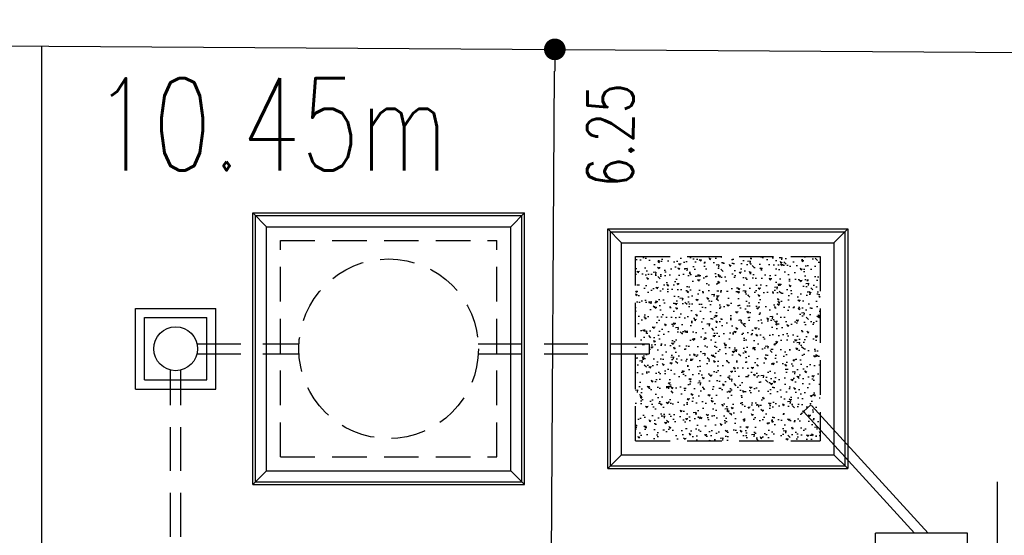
# Model space of a CAD drawing. Header units: millimetres. Extents: x 301 to 1479, y 491 to 1341.
# Tile 137 of 256: x 372.84 to 383.53, y 693.1 to 698.7. Entities that reach past the tile are written whole.
import ezdxf

# ---------------------------------------------------------------- set-up
doc = ezdxf.new("R2010")
doc.units = ezdxf.units.MM
doc.header["$LTSCALE"] = 1.5
doc.header["$MEASUREMENT"] = 0
for name, pattern in [('HIDDEN', [0.375, 0.25, -0.125]), ('HIDDEN2', [4.7625, 3.175, -1.5875]), ('PHANTOM2', [1.25, 0.625, -0.125, 0.125, -0.125, 0.125, -0.125])]:
    doc.linetypes.add(name, pattern=pattern)
for name, color, linetype in [('AP&SA', 254, 'HIDDEN'), ('Blk', 7, 'Continuous'), ('boundary', 3, 'Continuous'), ('Boundary Wall', 64, 'Continuous'), ('DIM', 6, 'Continuous'), ('Hatch Aggregate', 252, 'Continuous'), ('Kerb', 251, 'Continuous'), ('P. Septic tank', 2, 'Continuous'), ('P. Sewr Manhole', 49, 'Continuous'), ('PVC Pipe 110', 69, 'Continuous'), ('PVC Sewer Pipe 110', 24, 'Continuous'), ('TEXT', 7, 'Continuous')]:
    doc.layers.add(name, color=color, linetype=linetype)
doc.styles.add('RS1', font='romans.shx', dxfattribs={"width": 0.75, "height": 0.5})
doc.styles.add('RS2', font='romans.shx', dxfattribs={"width": 0.75, "height": 1})
doc.dimstyles.new('Souillac5', dxfattribs={"dimscale": 0.5, "dimtxt": 0.5, "dimasz": 0.47, "dimexe": 0, "dimexo": 1, "dimgap": 0.5, "dimtad": 1, "dimzin": 0, "dimdsep": 46, "dimtxsty": 'RS1', "dimblk": 'DOT', "dimcen": 3, "dimse1": 1, "dimse2": 1, "dimclrd": 6, "dimclre": 6, "dimclrt": 7, "dimaunit": 1, "dimadec": 0, "dimazin": 0, "dimtfac": 1, "dimtofl": 0, "dimtmove": 1, "dimatfit": 3, "dimfxl": 1, "dimtolj": 1, "dimtzin": 0, "dimlwe": -1, "dimarcsym": 0})

# ---------------------------------------------------------------- blocks, each defined once
blk = doc.blocks.new('SSSU-D3')
at = {"layer": 'Hatch Aggregate'}
h = blk.add_hatch(dxfattribs=at)
h.set_pattern_fill('AR-CONC', color=256, scale=0.03, angle=90)
h.set_pattern_definition([(140, (33579.427, -774173.30486), (0.018825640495, 0.21517805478), [0.0225, -0.2475]), (85, (33579.427, -774173.30486), (-0.22565764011, -0.041625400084), [0.018, -0.198]), (190.45144446, (33579.42857, -774173.28693), (-0.20683199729, 0.17355265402), [0.0191220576, -0.2103426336]), (136.1842, (33579.367, -774173.30486), (0.04965578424, 0.3201723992), [0.03375, -0.37125]), (186.63563549, (33579.37114, -774173.27818), (-0.29223558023, 0.2803985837), [0.0286831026, -0.315514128]), (81.18416399, (33579.367, -774173.30486), (-0.29223558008, 0.28039858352), [0.027, -0.2970000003]), (111, (33579.382, -774173.27486), (0.1207856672, 0.179072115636), [0.0225, -0.2475]), (56, (33579.382, -774173.27486), (-0.217545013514, 0.072994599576), [0.018, -0.198]), (161.45144474, (33579.39207, -774173.25994), (-0.09675934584, 0.25206671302), [0.019122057, -0.2103426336]), (127.5, (33579.427, -774173.304864), (-0.0998681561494, 0.003647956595), [0, -0.1956, 0, -0.201, 0, -0.19875]), (97.5, (33579.427, -774173.30486), (-0.118323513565, 0.078920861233), [0, -0.1146, 0, -0.1911, 0, -0.07575]), (57.5, (33579.427, -774173.371764), (0.00676646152, 0.160146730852), [0, -0.075, 0, -0.234, 0, -0.3105]), (47.5, (33579.427, -774173.40176), (-0.0300314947, 0.174955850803), [0, -0.0975, 0, -0.1554, 0, -0.2205])])
h.paths.add_polyline_path([(4.45, 11.8), (2.445, 11.8), (2.445, 9.8), (4.45, 9.8)])
at = {"layer": 'AP&SA', "linetype": 'HIDDEN'}
for p, q in [((-1.41, 11.975), (0.94, 11.975)), ((-1.41, 9.625), (-1.41, 11.975)), ((0.94, 9.625), (0.94, 11.975)), ((2.445, 9.8), (2.445, 11.8)), ((2.445, 11.8), (4.45, 11.8)), ((4.45, 11.8), (4.45, 9.8)), ((2.445, 9.8), (4.45, 9.8)), ((-1.41, 9.625), (0.94, 9.625))]:
    blk.add_line(p, q, dxfattribs=at)
at = {"layer": 'Boundary Wall', "linetype": 'ByBlock'}
blk.add_line((6.375, 7.8), (6.375, 9.355), dxfattribs=at)
at = {"layer": 'Kerb'}
for p, q in [((-1.71, 9.325), (-1.71, 12.275)), ((-1.71, 12.275), (1.24, 12.275)), ((-1.71, 12.275), (-1.56, 12.125)), ((-1.68, 9.355), (-1.68, 12.245)), ((-1.68, 12.245), (1.21, 12.245)), ((1.24, 12.275), (1.09, 12.125)), ((1.21, 9.355), (1.21, 12.245)), ((1.24, 9.325), (1.24, 12.275)), ((-1.56, 12.125), (1.09, 12.125)), ((-1.56, 9.475), (-1.56, 12.125)), ((1.09, 9.475), (1.09, 12.125)), ((2.145, 9.5), (2.145, 12.1)), ((2.145, 12.1), (4.75, 12.1)), ((2.295, 11.95), (2.145, 12.1)), ((4.6, 11.95), (4.75, 12.1)), ((4.75, 12.1), (4.75, 9.5)), ((2.175, 9.53), (2.175, 12.07)), ((2.175, 12.07), (4.72, 12.07)), ((4.72, 12.07), (4.72, 9.53)), ((2.295, 9.65), (2.295, 11.95)), ((2.295, 11.95), (4.6, 11.95)), ((4.6, 11.95), (4.6, 9.65)), ((-2.985, 10.363), (-2.985, 11.238)), ((-2.985, 11.238), (-2.11, 11.238)), ((-2.11, 10.363), (-2.11, 11.238)), ((-2.885, 10.463), (-2.885, 11.138)), ((-2.885, 11.138), (-2.21, 11.138)), ((-2.21, 10.463), (-2.21, 11.138)), ((-2.885, 10.463), (-2.21, 10.463)), ((-2.985, 10.363), (-2.11, 10.363)), ((2.295, 9.65), (2.145, 9.5)), ((2.295, 9.65), (4.6, 9.65)), ((4.6, 9.65), (4.75, 9.5)), ((2.175, 9.53), (4.72, 9.53)), ((-1.71, 9.325), (-1.56, 9.475)), ((-1.56, 9.475), (1.09, 9.475)), ((1.24, 9.325), (1.09, 9.475)), ((2.145, 9.5), (4.75, 9.5)), ((-1.71, 9.325), (1.24, 9.325)), ((-1.68, 9.355), (1.21, 9.355)), ((5.05, 7.8), (5.05, 8.8)), ((6.05, 8.8), (5.05, 8.8)), ((6.05, 7.8), (6.05, 8.8))]:
    blk.add_line(p, q, dxfattribs=at)
at = {"layer": 'P. Septic tank', "linetype": 'HIDDEN'}
blk.add_circle((-0.235, 10.8), 0.975, dxfattribs=at)
at = {"layer": 'P. Sewr Manhole'}
blk.add_circle((-2.548, 10.8), 0.238, dxfattribs=at)
at = {"layer": 'PVC Pipe 110', "linetype": 'PHANTOM2', "ltscale": 2}
for p, q in [((4.349, 10.192), (4.268, 10.118)), ((5.622, 8.8), (4.349, 10.192)), ((5.473, 8.8), (4.268, 10.118))]:
    blk.add_line(p, q, dxfattribs=at)
at = {"layer": 'PVC Sewer Pipe 110', "linetype": 'HIDDEN2', "ltscale": 0.1}
for p, q in [((-2.316, 10.855), (-1.208, 10.855)), ((0.738, 10.855), (2.595, 10.855)), ((-2.316, 10.745), (-1.208, 10.745)), ((0.738, 10.745), (2.595, 10.745)), ((-2.603, 7.331), (-2.603, 10.569)), ((-2.493, 7.331), (-2.493, 10.569))]:
    blk.add_line(p, q, dxfattribs=at)
at = {"layer": 'PVC Sewer Pipe 110', "linetype": 'HIDDEN2'}
blk.add_line((2.595, 10.855), (2.595, 10.745), dxfattribs=at)
blk = doc.blocks.new('_DOT')
at = {"color": 0, "linetype": 'ByBlock'}
blk.add_line((-0.5, 0), (-1, 0), dxfattribs=at)
at = {"color": 0, "linetype": 'ByBlock', "const_width": 0.5}
blk.add_lwpolyline([(-0.25, 0, 1), (0.25, 0, 1)], format="xyb", close=True, dxfattribs=at)
blk = doc.blocks.new('*D244')
at = {"layer": 'DEFPOINTS', "color": 0, "transparency": 16777216}
for p in [(378.653, 698.376), (378.653, 698.376), (378.611, 692.126)]:
    blk.add_point(p, dxfattribs=at)
at = {"layer": 'DIM', "color": 6, "lineweight": -2, "transparency": 16777216}
blk.add_line((378.613, 692.361), (378.651, 698.141), dxfattribs=at)
at = {"layer": 'DIM', "color": 6, "lineweight": -2, "transparency": 16777216, "xscale": 0.235, "yscale": 0.235, "zscale": 0.235}
for p, rotation in [((378.653, 698.376), 89.6213605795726), ((378.611, 692.126), 269.6213605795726)]:
    blk.add_blockref('_DOT', p, dxfattribs=dict(at, rotation=rotation))
at = {"layer": 'DIM', "color": 7, "transparency": 16777216, "insert": (379.255, 697.444), "char_height": 0.5, "attachment_point": 5, "rotation": 89.6214, "style": 'RS1'}
blk.add_mtext('\\A1;6.25', dxfattribs=at)

msp = doc.modelspace()

# ---------------------------------------------------------------- linework, layer by layer
at = {"layer": 'boundary', "linetype": 'Continuous'}
for p, q in [((329.8894, 698.6981), (498.3111, 697.585)), ((373.0836, 678.769), (373.0836, 698.4126))]:
    msp.add_line(p, q, dxfattribs=at)

# ---------------------------------------------------------------- block references
at = {"layer": 'Blk'}
msp.add_blockref('SSSU-D3', (377.0836, 684.3262), dxfattribs=at)

# ---------------------------------------------------------------- texts
at = {"layer": 'TEXT', "style": 'RS2', "width": 0.75}
msp.add_text('10.45m', height=1, dxfattribs=at).set_placement((373.6423, 697.0628))

# ---------------------------------------------------------------- dimensions: what is measured, and where the dimension line sits
at = {"layer": 'DIM'}
dim = msp.add_linear_dim(base=(378.6527, 698.3758), p1=(378.6114, 692.1262), p2=(378.6527, 698.3758), angle=89.62136, dimstyle='Souillac5', override={"dimtmove": 2}, dxfattribs=at)
dim.commit()
dim.dimension.update_dxf_attribs({"geometry": '*D244', "text_midpoint": (379.2553, 697.4436), "dimtype": 161})

doc.saveas('drawing.dxf')
